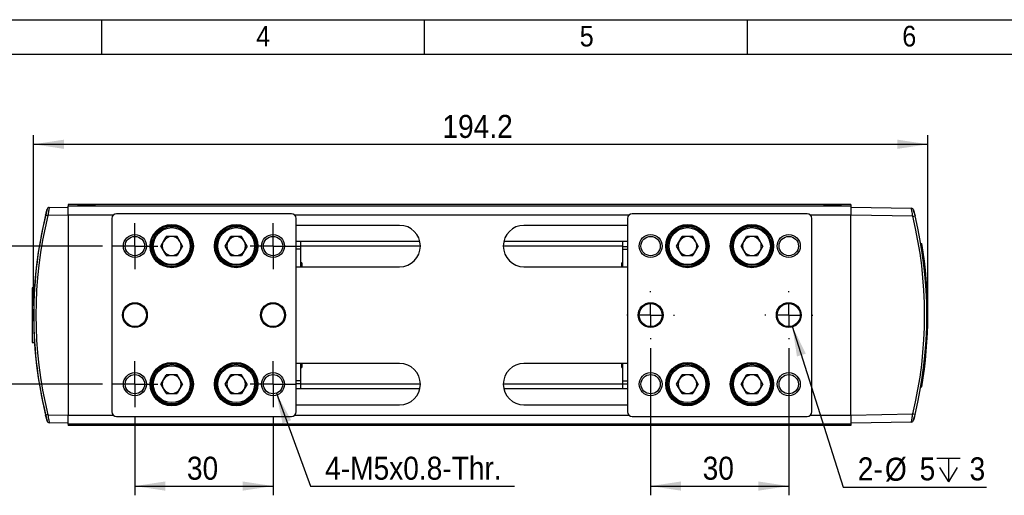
# Model space of a CAD drawing. Header units: millimetres. Extents: x 8 to 292, y 5 to 205.
# Tile 6 of 11: x 104 to 211, y 153 to 205. Entities that reach past the tile are written whole.
import ezdxf

# ---------------------------------------------------------------- set-up
doc = ezdxf.new("R2010")
doc.units = ezdxf.units.MM
doc.linetypes.add('HIDDEN', pattern=[1.905, 1.27, -0.635])
for name, color, linetype in [('SLD-0', 7, 'Continuous'), ('圖框線條', 7, 'Continuous'), ('尺寸線', 5, 'Continuous')]:
    doc.layers.add(name, color=color, linetype=linetype)
doc.layers.add('中心線', color=161, linetype='HIDDEN', lineweight=25)
doc.styles.add('SLDTEXTSTYLE0', font='GOTHIC.TTF', dxfattribs={"width": 0.913})
doc.dimstyles.new('SLDDIMSTYLE1', dxfattribs={"dimtxt": 2.5, "dimasz": 3.302, "dimexe": 0, "dimexo": 0.0625, "dimtad": 1, "dimdec": 0, "dimlfac": 2, "dimrnd": 1e-09, "dimzin": 12, "dimdsep": 46, "dimtxsty": 'SLDTEXTSTYLE0', "dimsah": 1, "dimcen": 0.09, "dimadec": 0, "dimazin": 3, "dimtfac": 1, "dimtdec": 3, "dimtofl": 0, "dimtmove": 0, "dimatfit": 3, "dimfxl": 1, "dimfrac": 2, "dimtolj": 1, "dimtzin": 12, "dimarcsym": 0})
doc.dimstyles.new('SLDDIMSTYLE4', dxfattribs={"dimtxt": 2.5, "dimasz": 3.302, "dimexe": 0, "dimexo": 0.0625, "dimtad": 0, "dimtih": 1, "dimtoh": 1, "dimdec": 0, "dimlfac": 2, "dimrnd": 1e-09, "dimzin": 12, "dimdsep": 46, "dimtxsty": 'SLDTEXTSTYLE0', "dimsah": 1, "dimcen": 0, "dimadec": 0, "dimazin": 3, "dimtfac": 1, "dimtdec": 3, "dimtofl": 0, "dimtmove": 0, "dimatfit": 3, "dimfxl": 1, "dimfrac": 2, "dimtolj": 1, "dimtzin": 12, "dimarcsym": 0})
doc.dimstyles.new('SLDDIMSTYLE6', dxfattribs={"dimtxt": 2.5, "dimasz": 3.302, "dimexe": 0, "dimexo": 0.0625, "dimtad": 0, "dimtih": 1, "dimtoh": 1, "dimdec": 0, "dimlfac": 2, "dimrnd": 1e-09, "dimzin": 12, "dimdsep": 46, "dimtxsty": 'SLDTEXTSTYLE0', "dimsah": 1, "dimcen": 0, "dimadec": 0, "dimazin": 3, "dimtfac": 1, "dimtdec": 3, "dimtofl": 0, "dimtmove": 0, "dimatfit": 3, "dimfxl": 1, "dimfrac": 2, "dimtolj": 1, "dimtzin": 12, "dimarcsym": 0})

# ---------------------------------------------------------------- blocks, each defined once
blk = doc.blocks.new('_D_14')
at = {"layer": '尺寸線', "transparency": 16777216}
for p, q in [((172.45, 169.32), (172.45, 153.35)), ((187.45, 169.32), (187.45, 153.35)), ((172.45, 154.35), (187.45, 154.35))]:
    blk.add_line(p, q, dxfattribs=at)
for points in [[(172.45, 154.35), (175.75, 153.85), (175.75, 154.85)], [(187.45, 154.35), (184.15, 154.85), (184.15, 153.85)]]:
    blk.add_solid(points, dxfattribs=at)
at = {"layer": '尺寸線', "transparency": 16777216, "insert": (178.1, 157.54), "char_height": 2.5, "attachment_point": 1, "style": 'SLDTEXTSTYLE0'}
blk.add_mtext('30', dxfattribs=at)
blk = doc.blocks.new('SW_SYMBOL_HOLE_DEPTH')
at = {"layer": '尺寸線', "color": 0}
for p, q in [((0, 875), (800, 875)), ((400, 875), (400, 75)), ((100, 555), (400, 75)), ((700, 555), (400, 75))]:
    blk.add_line(p, q, dxfattribs=at)
blk = doc.blocks.new('_D_15')
at = {"layer": '尺寸線', "transparency": 16777216}
for p, q in [((187.83, 171.72), (193.35, 154.23)), ((193.35, 154.23), (208.93, 154.23))]:
    blk.add_line(p, q, dxfattribs=at)
blk.add_solid([(187.83, 171.72), (188.34, 168.42), (189.3, 168.73)], dxfattribs=at)
at = {"layer": '尺寸線', "transparency": 16777216, "xscale": 0.003193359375, "yscale": 0.003193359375, "zscale": 0.003193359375}
blk.add_blockref('SW_SYMBOL_HOLE_DEPTH', (203.51, 154.58), dxfattribs=at)
at = {"layer": '尺寸線', "transparency": 16777216, "char_height": 2.5, "attachment_point": 1, "style": 'SLDTEXTSTYLE0'}
for s, insert in [('2-', (194.94, 157.47)), ('%%c', (197.89, 157.43)), ('5', (201.66, 157.47)), ('3', (207.08, 157.47))]:
    blk.add_mtext(s, dxfattribs=dict(at, insert=insert))
blk = doc.blocks.new('_D_16')
at = {"layer": '尺寸線', "transparency": 16777216}
for p, q in [((112.95, 180.42), (98.07, 180.42)), ((99.07, 165.42), (99.07, 180.42)), ((112.95, 165.42), (98.07, 165.42))]:
    blk.add_line(p, q, dxfattribs=at)
for points in [[(99.07, 180.42), (98.57, 177.11), (99.57, 177.11)], [(99.07, 165.42), (99.57, 168.72), (98.57, 168.72)]]:
    blk.add_solid(points, dxfattribs=at)
at = {"layer": '尺寸線', "transparency": 16777216, "insert": (95.87, 171.07), "char_height": 2.5, "attachment_point": 1, "rotation": 90, "style": 'SLDTEXTSTYLE0'}
blk.add_mtext('30', dxfattribs=at)
blk = doc.blocks.new('_D_17')
at = {"layer": '尺寸線', "transparency": 16777216}
for p, q in [((116.45, 161.92), (116.45, 153.35)), ((131.45, 161.92), (131.45, 153.35)), ((116.45, 154.35), (131.45, 154.35))]:
    blk.add_line(p, q, dxfattribs=at)
for points in [[(116.45, 154.35), (119.75, 153.85), (119.75, 154.85)], [(131.45, 154.35), (128.15, 154.85), (128.15, 153.85)]]:
    blk.add_solid(points, dxfattribs=at)
at = {"layer": '尺寸線', "transparency": 16777216, "insert": (122.1, 157.54), "char_height": 2.5, "attachment_point": 1, "style": 'SLDTEXTSTYLE0'}
blk.add_mtext('30', dxfattribs=at)
blk = doc.blocks.new('_D_18')
at = {"layer": '尺寸線', "transparency": 16777216}
for p, q in [((131.81, 164.43), (135.52, 154.35)), ((135.52, 154.35), (157.68, 154.35))]:
    blk.add_line(p, q, dxfattribs=at)
blk.add_solid([(131.81, 164.43), (132.48, 161.16), (133.42, 161.5)], dxfattribs=at)
at = {"layer": '尺寸線', "transparency": 16777216, "insert": (137.11, 157.54), "char_height": 2.5, "attachment_point": 1, "style": 'SLDTEXTSTYLE0'}
blk.add_mtext('4-M5x0.8-Thr.', dxfattribs=at)
blk = doc.blocks.new('_D_19')
at = {"layer": '尺寸線', "transparency": 16777216}
for p, q in [((105.45, 173.92), (105.45, 192.47)), ((202.55, 173.92), (202.55, 192.47)), ((105.45, 191.47), (202.55, 191.47))]:
    blk.add_line(p, q, dxfattribs=at)
for points in [[(105.45, 191.47), (108.75, 190.97), (108.75, 191.97)], [(202.55, 191.47), (199.25, 191.97), (199.25, 190.97)]]:
    blk.add_solid(points, dxfattribs=at)
at = {"layer": '尺寸線', "transparency": 16777216, "insert": (149.84, 194.66), "char_height": 2.5, "attachment_point": 1, "style": 'SLDTEXTSTYLE0'}
blk.add_mtext('194.2', dxfattribs=at)
blk = doc.blocks.new('SW_CENTERMARKSYMBOL_7')
at = {"layer": '中心線', "color": 0}
for p, q in [((0, 1.25), (0, 2.5)), ((0, 0), (0, 1.25)), ((-1.25, 0), (-2.5, 0)), ((0, 0), (-1.25, 0)), ((0, 0), (0, -1.25)), ((0, 0), (1.25, 0)), ((1.25, 0), (2.5, 0)), ((0, -1.25), (0, -2.5))]:
    blk.add_line(p, q, dxfattribs=at)
blk = doc.blocks.new('SW_CENTERMARKSYMBOL_8')
at = {"layer": '中心線', "color": 0}
for p, q in [((0, 1.25), (0, 2.5)), ((0, 0), (0, 1.25)), ((-1.25, 0), (-2.5, 0)), ((0, 0), (-1.25, 0)), ((0, 0), (0, -1.25)), ((0, 0), (1.25, 0)), ((1.25, 0), (2.5, 0)), ((0, -1.25), (0, -2.5))]:
    blk.add_line(p, q, dxfattribs=at)
blk = doc.blocks.new('SW_CENTERMARKSYMBOL_9')
at = {"layer": '中心線', "color": 0}
for p, q in [((0, 1.25), (0, 2.5)), ((0, 0), (0, 1.25)), ((-1.25, 0), (-2.5, 0)), ((0, 0), (-1.25, 0)), ((0, 0), (0, -1.25)), ((0, 0), (1.25, 0)), ((1.25, 0), (2.5, 0)), ((0, -1.25), (0, -2.5))]:
    blk.add_line(p, q, dxfattribs=at)
blk = doc.blocks.new('SW_CENTERMARKSYMBOL_10')
at = {"layer": '中心線', "color": 0}
for p, q in [((0, 1.25), (0, 2.5)), ((0, 0), (0, 1.25)), ((-1.25, 0), (-2.5, 0)), ((0, 0), (-1.25, 0)), ((0, 0), (0, -1.25)), ((0, 0), (1.25, 0)), ((1.25, 0), (2.5, 0)), ((0, -1.25), (0, -2.5))]:
    blk.add_line(p, q, dxfattribs=at)
blk = doc.blocks.new('SW_CENTERMARKSYMBOL_11')
at = {"layer": '中心線', "color": 0}
for p, q in [((0, 2.5), (0, 2.6)), ((0, 0), (0, 1.25)), ((-2.5, 0), (-2.6, 0)), ((0, 0), (-1.25, 0)), ((0, 0), (0, -1.25)), ((0, 0), (1.25, 0)), ((2.5, 0), (2.6, 0)), ((0, -2.5), (0, -2.6))]:
    blk.add_line(p, q, dxfattribs=at)
blk = doc.blocks.new('SW_CENTERMARKSYMBOL_12')
at = {"layer": '中心線', "color": 0}
for p, q in [((0, 2.5), (0, 2.6)), ((0, 0), (0, 1.25)), ((-2.5, 0), (-2.6, 0)), ((0, 0), (-1.25, 0)), ((0, 0), (0, -1.25)), ((0, 0), (1.25, 0)), ((2.5, 0), (2.6, 0)), ((0, -2.5), (0, -2.6))]:
    blk.add_line(p, q, dxfattribs=at)

msp = doc.modelspace()

# ---------------------------------------------------------------- linework, layer by layer
at = {"color": 7, "linetype": 'Continuous', "lineweight": 25}
for p, q in [((107.156319, 184.605274), (109.199194, 184.640932)), ((194.199195, 184.915932), (109.199194, 184.915932)), ((109.199194, 184.915932), (109.199194, 184.765933)), ((194.199195, 184.765933), (109.199194, 184.765933)), ((109.199194, 183.765932), (109.199194, 184.765933)), ((110.249193, 184.865932), (110.249193, 184.765933)), ((110.249193, 184.865932), (112.149195, 184.865932)), ((112.149195, 184.765933), (112.149195, 184.865932)), ((133.449195, 183.915932), (114.449193, 183.915932)), ((189.449193, 183.915932), (170.449195, 183.915932)), ((191.249193, 184.865932), (191.249193, 184.765933)), ((191.249193, 184.865932), (193.149196, 184.865932)), ((193.149196, 184.765933), (193.149196, 184.865932)), ((194.199195, 184.915932), (194.199195, 184.765933)), ((194.199195, 184.765933), (194.199195, 183.765932)), ((194.199195, 184.640932), (200.762489, 184.526369)), ((201.083025, 184.012693), (201.083032, 184.012663)), ((109.199194, 183.766066), (106.998035, 183.727644)), ((109.199194, 183.765932), (109.199194, 162.065932)), ((113.949196, 183.415932), (113.949196, 162.415932)), ((133.949194, 162.415932), (133.949194, 183.415932)), ((169.949194, 183.415932), (169.949194, 162.415932)), ((189.949194, 162.415932), (189.949194, 183.415932)), ((200.919577, 183.648761), (194.199195, 183.766066)), ((194.199195, 162.065932), (194.199195, 183.765932)), ((145.199194, 182.665932), (133.949194, 182.665932)), ((169.949194, 182.665932), (158.699194, 182.665932)), ((106.28069, 181.598701), (106.280701, 181.598759)), ((119.270244, 180.415932), (119.859719, 181.436932)), ((121.038669, 181.436932), (119.859719, 181.436932)), ((121.628144, 180.415932), (121.038669, 181.436932)), ((126.270245, 180.415932), (126.85972, 181.436932)), ((128.038669, 181.436932), (126.85972, 181.436932)), ((128.628144, 180.415932), (128.038669, 181.436932)), ((147.392935, 180.915933), (133.949194, 180.915933)), ((134.449195, 180.915933), (134.449195, 180.383489)), ((169.949194, 180.915933), (156.505453, 180.915933)), ((169.449195, 180.383489), (169.449195, 180.915933)), ((175.270246, 180.415932), (175.859719, 181.436932)), ((177.038669, 181.436932), (175.859719, 181.436932)), ((177.628144, 180.415932), (177.038669, 181.436932)), ((182.270245, 180.415932), (182.85972, 181.436932)), ((184.03867, 181.436932), (182.85972, 181.436932)), ((184.628145, 180.415932), (184.03867, 181.436932)), ((201.780719, 180.708138), (201.882505, 180.706362)), ((119.859719, 179.394932), (119.270244, 180.415932)), ((121.628144, 180.415932), (121.038669, 179.394932)), ((126.85972, 179.394932), (126.270245, 180.415932)), ((128.628144, 180.415932), (128.038669, 179.394932)), ((134.449195, 180.383489), (133.949194, 180.383489)), ((134.449195, 180.064003), (133.949194, 180.064003)), ((134.449195, 180.383489), (134.449195, 180.064003)), ((134.449195, 180.064003), (134.449195, 178.165932)), ((169.449195, 180.383489), (169.949194, 180.383489)), ((169.449195, 180.064003), (169.449195, 180.383489)), ((169.449195, 180.064003), (169.949194, 180.064003)), ((169.449195, 178.165932), (169.449195, 180.064003)), ((175.859719, 179.394932), (175.270246, 180.415932)), ((177.628144, 180.415932), (177.038669, 179.394932)), ((182.85972, 179.394932), (182.270245, 180.415932)), ((184.628145, 180.415932), (184.03867, 179.394932)), ((119.859719, 179.394932), (121.038669, 179.394932)), ((126.85972, 179.394932), (128.038669, 179.394932)), ((134.574195, 178.590932), (134.449195, 178.590932)), ((134.574195, 178.590932), (134.574195, 178.165932)), ((169.449195, 178.590932), (169.324195, 178.590932)), ((169.324195, 178.165932), (169.324195, 178.590932)), ((175.859719, 179.394932), (177.038669, 179.394932)), ((182.85972, 179.394932), (184.03867, 179.394932)), ((133.949194, 178.165932), (145.199194, 178.165932)), ((158.699194, 178.165932), (169.949194, 178.165932)), ((202.347816, 177.217694), (202.346945, 177.21771)), ((105.546025, 175.890932), (105.299195, 175.890932)), ((105.299195, 175.890932), (105.299195, 169.940932)), ((202.548092, 172.597881), (202.549195, 172.5979)), ((105.299195, 169.940932), (105.546025, 169.940932)), ((145.199194, 167.665932), (133.949194, 167.665932)), ((134.449195, 167.665932), (134.449195, 165.767862)), ((134.449195, 167.240932), (134.574195, 167.240932)), ((134.574195, 167.665932), (134.574195, 167.240932)), ((169.949194, 167.665932), (158.699194, 167.665932)), ((169.324195, 167.240932), (169.324195, 167.665932)), ((169.324195, 167.240932), (169.449195, 167.240932)), ((169.449195, 165.767862), (169.449195, 167.665932)), ((119.270244, 165.415932), (119.859719, 166.436932)), ((121.038669, 166.436932), (119.859719, 166.436932)), ((121.628144, 165.415932), (121.038669, 166.436932)), ((126.270245, 165.415932), (126.85972, 166.436932)), ((128.038669, 166.436932), (126.85972, 166.436932)), ((128.628144, 165.415932), (128.038669, 166.436932)), ((134.449195, 165.767862), (133.949194, 165.767862)), ((134.449195, 165.767862), (134.449195, 165.448376)), ((169.449195, 165.767862), (169.949194, 165.767862)), ((169.449195, 165.448376), (169.449195, 165.767862)), ((175.270246, 165.415932), (175.859719, 166.436932)), ((177.038669, 166.436932), (175.859719, 166.436932)), ((177.628144, 165.415932), (177.038669, 166.436932)), ((182.270245, 165.415932), (182.85972, 166.436932)), ((184.03867, 166.436932), (182.85972, 166.436932)), ((184.628145, 165.415932), (184.03867, 166.436932)), ((119.859719, 164.394932), (119.270244, 165.415932)), ((121.628144, 165.415932), (121.038669, 164.394932)), ((126.85972, 164.394932), (126.270245, 165.415932)), ((128.628144, 165.415932), (128.038669, 164.394932)), ((134.449195, 165.448376), (133.949194, 165.448376)), ((147.392935, 164.915932), (133.949194, 164.915932)), ((134.449195, 165.448376), (134.449195, 164.915932)), ((169.949194, 164.915932), (156.505453, 164.915932)), ((169.449195, 165.448376), (169.949194, 165.448376)), ((169.449195, 164.915932), (169.449195, 165.448376)), ((175.859719, 164.394932), (175.270246, 165.415932)), ((177.628144, 165.415932), (177.038669, 164.394932)), ((182.85972, 164.394932), (182.270245, 165.415932)), ((184.628145, 165.415932), (184.03867, 164.394932)), ((201.780719, 165.123726), (201.882505, 165.125503)), ((201.883593, 165.131813), (201.884979, 165.131838)), ((119.859719, 164.394932), (121.038669, 164.394932)), ((126.85972, 164.394932), (128.038669, 164.394932)), ((175.859719, 164.394932), (177.038669, 164.394932)), ((182.85972, 164.394932), (184.03867, 164.394932)), ((201.66474, 164.480159), (201.664729, 164.480101)), ((133.949194, 163.165932), (145.199194, 163.165932)), ((158.699194, 163.165932), (169.949194, 163.165932)), ((106.87959, 161.565372), (106.879582, 161.565401)), ((106.998035, 162.104221), (109.199194, 162.065799)), ((109.199194, 161.065932), (109.199194, 162.065932)), ((114.449193, 161.915932), (133.449195, 161.915932)), ((170.449195, 161.915932), (189.449193, 161.915932)), ((194.199195, 162.065799), (200.919577, 162.183104)), ((194.199195, 162.065932), (194.199195, 161.065932)), ((109.199194, 161.190932), (107.156319, 161.226591)), ((194.199195, 161.065932), (109.199194, 161.065932)), ((109.199194, 161.065932), (109.199194, 160.915932)), ((194.199195, 160.915932), (109.199194, 160.915932)), ((110.249193, 161.065932), (110.249193, 160.965932)), ((112.149195, 160.965932), (110.249193, 160.965932)), ((112.149195, 160.965932), (112.149195, 161.065932)), ((191.249193, 161.065932), (191.249193, 160.965932)), ((193.149196, 160.965932), (191.249193, 160.965932)), ((193.149196, 160.965932), (193.149196, 161.065932)), ((200.762489, 161.305495), (194.199195, 161.190932)), ((194.199195, 161.065932), (194.199195, 160.915932))]:
    msp.add_line(p, q, dxfattribs=at)
at = {"color": 8, "linetype": 'Continuous', "lineweight": 25}
for p, q in [((114.092124, 183.765932), (109.199194, 183.765932)), ((170.092122, 183.765932), (133.806265, 183.765932)), ((194.199195, 183.765932), (189.806265, 183.765932)), ((147.449194, 180.415932), (134.449195, 180.415932)), ((169.449195, 180.415932), (156.449194, 180.415932)), ((147.449194, 165.415932), (134.449195, 165.415932)), ((169.449195, 165.415932), (156.449194, 165.415932)), ((109.199194, 162.065932), (114.092124, 162.065932)), ((133.806265, 162.065932), (170.092122, 162.065932)), ((189.806265, 162.065932), (194.199195, 162.065932))]:
    msp.add_line(p, q, dxfattribs=at)
at = {"color": 7, "linetype": 'Continuous', "lineweight": 25}
for centre, radius in [((120.449194, 180.415932), 2.35), ((120.449194, 180.415932), 2.25), ((120.449194, 180.415932), 2.125), ((120.449194, 180.415932), 2), ((127.449194, 180.415932), 2.35), ((127.449194, 180.415932), 2.25), ((127.449194, 180.415932), 2.125), ((127.449194, 180.415932), 2), ((176.449194, 180.415932), 2.35), ((176.449194, 180.415932), 2.25), ((176.449194, 180.415932), 2.125), ((176.449194, 180.415932), 2), ((183.449194, 180.415932), 2.35), ((183.449194, 180.415932), 2.25), ((183.449194, 180.415932), 2.125), ((183.449194, 180.415932), 2), ((116.449194, 180.415932), 1.25), ((116.449194, 180.415932), 1.05), ((131.449194, 180.415932), 1.25), ((131.449194, 180.415932), 1.05), ((172.449194, 180.415932), 1.25), ((172.449194, 180.415932), 1.05), ((187.449194, 180.415932), 1.25), ((187.449194, 180.415932), 1.05), ((116.449194, 172.915932), 1.35), ((131.449194, 172.915932), 1.35), ((172.449194, 172.915932), 1.35), ((187.449194, 172.915932), 1.35), ((116.449194, 172.915932), 1.25), ((131.449194, 172.915932), 1.25), ((172.449194, 172.915932), 1.25), ((187.449194, 172.915932), 1.25), ((120.449194, 165.415932), 2.35), ((120.449194, 165.415932), 2.25), ((120.449194, 165.415932), 2.125), ((120.449194, 165.415932), 2), ((127.449194, 165.415932), 2.35), ((127.449194, 165.415932), 2.25), ((127.449194, 165.415932), 2.125), ((127.449194, 165.415932), 2), ((176.449194, 165.415932), 2.35), ((176.449194, 165.415932), 2.25), ((176.449194, 165.415932), 2.125), ((176.449194, 165.415932), 2), ((183.449194, 165.415932), 2.35), ((183.449194, 165.415932), 2.25), ((183.449194, 165.415932), 2.125), ((183.449194, 165.415932), 2), ((116.449194, 165.415932), 1.25), ((116.449194, 165.415932), 1.05), ((131.449194, 165.415932), 1.25), ((131.449194, 165.415932), 1.05), ((172.449194, 165.415932), 1.25), ((172.449194, 165.415932), 1.05), ((187.449194, 165.415932), 1.25), ((187.449194, 165.415932), 1.05)]:
    msp.add_circle(centre, radius, dxfattribs=at)
for centre, radius, start, end in [((151.214194, 172.916613), 45.75, 165.44909348, 194.55090652), ((151.199194, 172.915932), 45.75, 165.43874344, 166.25388428), ((107.160682, 184.355312), 0.25, 91, 165.43874344), ((114.449194, 183.415932), 0.5, 90, 180), ((133.449194, 183.415932), 0.5, 0, 90), ((170.449194, 183.415932), 0.5, 90, 180), ((189.449194, 183.415932), 0.5, 0, 90), ((200.758128, 184.276408), 0.25, 14.45862297, 89), ((156.699194, 172.915932), 45.75, 13.64387534, 14.45862297), ((151.199194, 172.915932), 45.75, 166.25388428, 193.74611572), ((151.194831, 172.915932), 45.5, 166.25388428, 193.74611572), ((110.432669, 198.024097), 14.70324, 255.53334598, 256.49106059), ((197.478153, 198.083963), 14.83976, 283.40929373, 284.35818489), ((156.703557, 172.915932), 45.5, 346.35612466, 13.64387534), ((156.699194, 172.915932), 45.75, 346.35612466, 13.64387534), ((145.199194, 180.415932), 2.25, 270, 90), ((158.699194, 180.415932), 2.25, 90, 270), ((120.449194, 180.415932), 1.021, 150, 210), ((120.449194, 180.415932), 1.021, 90, 150), ((120.449194, 180.415932), 1.021, 30, 90), ((120.449194, 180.415932), 1.021, 330, 30), ((127.449194, 180.415932), 1.021, 150, 210), ((127.449194, 180.415932), 1.021, 90, 150), ((127.449194, 180.415932), 1.021, 30, 90), ((127.449194, 180.415932), 1.021, 330, 30), ((176.449194, 180.415932), 1.021, 150, 210), ((176.449194, 180.415932), 1.021, 90, 150), ((176.449194, 180.415932), 1.021, 30, 90), ((176.449194, 180.415932), 1.021, 330, 30), ((183.449194, 180.415932), 1.021, 150, 210), ((183.449194, 180.415932), 1.021, 90, 150), ((183.449194, 180.415932), 1.021, 30, 90), ((183.449194, 180.415932), 1.021, 330, 30), ((156.699194, 172.915932), 45.85, 350.21734292, 9.78265708), ((120.449194, 180.415932), 1.021, 210, 270), ((120.449194, 180.415932), 1.021, 270, 330), ((127.449194, 180.415932), 1.021, 210, 270), ((127.449194, 180.415932), 1.021, 270, 330), ((176.449194, 180.415932), 1.021, 210, 270), ((176.449194, 180.415932), 1.021, 270, 330), ((183.449194, 180.415932), 1.021, 210, 270), ((183.449194, 180.415932), 1.021, 270, 330), ((145.199194, 165.415932), 2.25, 270, 90), ((158.699194, 165.415932), 2.25, 90, 270), ((120.449194, 165.415932), 1.021, 150, 210), ((120.449194, 165.415932), 1.021, 90, 150), ((120.449194, 165.415932), 1.021, 30, 90), ((120.449194, 165.415932), 1.021, 330, 30), ((127.449194, 165.415932), 1.021, 150, 210), ((127.449194, 165.415932), 1.021, 90, 150), ((127.449194, 165.415932), 1.021, 30, 90), ((127.449194, 165.415932), 1.021, 330, 30), ((176.449194, 165.415932), 1.021, 150, 210), ((176.449194, 165.415932), 1.021, 90, 150), ((176.449194, 165.415932), 1.021, 30, 90), ((176.449194, 165.415932), 1.021, 330, 30), ((183.449194, 165.415932), 1.021, 150, 210), ((183.449194, 165.415932), 1.021, 90, 150), ((183.449194, 165.415932), 1.021, 30, 90), ((183.449194, 165.415932), 1.021, 330, 30), ((120.449194, 165.415932), 1.021, 210, 270), ((120.449194, 165.415932), 1.021, 270, 330), ((127.449194, 165.415932), 1.021, 210, 270), ((127.449194, 165.415932), 1.021, 270, 330), ((176.449194, 165.415932), 1.021, 210, 270), ((176.449194, 165.415932), 1.021, 270, 330), ((183.449194, 165.415932), 1.021, 210, 270), ((183.449194, 165.415932), 1.021, 270, 330), ((110.432669, 147.807768), 14.70324, 103.50893941, 104.46665402), ((151.199194, 172.915932), 45.75, 193.74611572, 194.56125656), ((114.449194, 162.415932), 0.5, 180, 270), ((133.449194, 162.415932), 0.5, 270, 0), ((170.449194, 162.415932), 0.5, 180, 270), ((189.449194, 162.415932), 0.5, 270, 0), ((200.758128, 161.555457), 0.25, 271, 345.54137703), ((197.478153, 147.747901), 14.83976, 75.64181511, 76.59070627), ((156.699194, 172.915932), 45.75, 345.54137703, 346.35612466), ((107.160682, 161.476553), 0.25, 194.56125656, 269)]:
    msp.add_arc(centre, radius, start, end, dxfattribs=at)
for points, knots in [([(106.759557, 183.787049), (106.772938, 183.841492), (106.803397, 183.965425), (106.848263, 184.143893), (106.887043, 184.29581), (106.913564, 184.398382), (106.916997, 184.411573), (106.918713, 184.418166)], [0, 0, 0, 0, 0.1684221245, 0.3833972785, 0.5911021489, 0.7956182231, 1, 1, 1, 1]), ([(107.156319, 184.605274), (107.154189, 184.596129), (107.149935, 184.57787), (107.123084, 184.435735), (107.084604, 184.224676), (107.040576, 183.976117), (107.011002, 183.803384), (106.998035, 183.727644)], [0, 0, 0, 0, 0.2065167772, 0.4123208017, 0.6198977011, 0.8333332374, 1, 1, 1, 1]), ([(200.919577, 183.648761), (200.902347, 183.749965), (200.867814, 183.952787), (200.820126, 184.221527), (200.783978, 184.419077), (200.765682, 184.514389), (200.763335, 184.523197), (200.762489, 184.526369)], [0, 0, 0, 0, 0.2221931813, 0.4452971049, 0.66573826, 0.8796036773, 1, 1, 1, 1]), ([(201.000211, 184.338828), (201.000798, 184.336549), (201.002429, 184.330213), (201.020172, 184.261334), (201.056417, 184.118977), (201.104872, 183.925859), (201.140394, 183.780455), (201.15816, 183.707732)], [0, 0, 0, 0, 0.1191295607, 0.3312139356, 0.551235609, 0.7755564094, 1, 1, 1, 1]), ([(106.918713, 161.413699), (106.918123, 161.415967), (106.91648, 161.422285), (106.898637, 161.491061), (106.862119, 161.633419), (106.813276, 161.8266), (106.777467, 161.972064), (106.759557, 162.044815)], [0, 0, 0, 0, 0.1188101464, 0.3308672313, 0.5509650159, 0.7754222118, 1, 1, 1, 1]), ([(106.998035, 162.104221), (107.015409, 162.002976), (107.050228, 161.800065), (107.098301, 161.531238), (107.134718, 161.333697), (107.153123, 161.238529), (107.155474, 161.229748), (107.156319, 161.226591)], [0, 0, 0, 0, 0.2223044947, 0.4455342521, 0.6660576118, 0.8799108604, 1, 1, 1, 1]), ([(200.762489, 161.305495), (200.764609, 161.314647), (200.76884, 161.332919), (200.795523, 161.475166), (200.833728, 161.68637), (200.87742, 161.9349), (200.906737, 162.107507), (200.919577, 162.183104)], [0, 0, 0, 0, 0.2066249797, 0.4125421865, 0.6202098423, 0.8336640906, 1, 1, 1, 1]), ([(201.15816, 162.124132), (201.144907, 162.069793), (201.114704, 161.94595), (201.070185, 161.767501), (201.031672, 161.615481), (201.005322, 161.512834), (201.001915, 161.499634), (201.000211, 161.493036)], [0, 0, 0, 0, 0.1680713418, 0.3830486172, 0.5908447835, 0.7954905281, 1, 1, 1, 1])]:
    msp.add_open_spline(points, degree=3, knots=knots, dxfattribs=at)
at = {"layer": '圖框線條', "color": 133, "linetype": 'Continuous', "true_color": 0x71e1c5}
for p, q in [((7.68664, 205), (291.909345, 205)), ((112.845759, 201.268657), (112.845759, 205)), ((147.898798, 201.268657), (147.898798, 205)), ((182.951838, 201.268657), (182.951838, 205)), ((7.68664, 201.268657), (288.178002, 201.268657))]:
    msp.add_line(p, q, dxfattribs=at)

# ---------------------------------------------------------------- block references
at = {"layer": '中心線'}
for name, p in [('SW_CENTERMARKSYMBOL_7', (116.449194, 180.415932)), ('SW_CENTERMARKSYMBOL_9', (131.449194, 180.415932)), ('SW_CENTERMARKSYMBOL_11', (172.449194, 172.915932)), ('SW_CENTERMARKSYMBOL_12', (187.449194, 172.915932)), ('SW_CENTERMARKSYMBOL_8', (116.449194, 165.415932)), ('SW_CENTERMARKSYMBOL_10', (131.449194, 165.415932))]:
    msp.add_blockref(name, p, dxfattribs=at)

# ---------------------------------------------------------------- texts
at = {"layer": 'SLD-0', "color": 3, "true_color": 0x00ff00, "char_height": 2.238806, "attachment_point": 1, "style": 'SLDTEXTSTYLE0'}
for s, insert in [('4', (129.625337, 204.330496)), ('5', (164.748552, 204.330496)), ('6', (199.773591, 204.330496))]:
    msp.add_mtext(s, dxfattribs=dict(at, insert=insert))

# ---------------------------------------------------------------- dimensions: what is measured, and where the dimension line sits
at = {"layer": '尺寸線'}
for base, p1, p2, picture, middle in [((202.549194, 191.468275), (105.449194, 172.915932), (202.549194, 172.915932), '_D_19', (153.999194, 191.468275)), ((187.449194, 154.346411), (172.449194, 170.315932), (187.449194, 170.315932), '_D_14', (179.949194, 154.346411)), ((131.449194, 154.346411), (116.449194, 162.915932), (131.449194, 162.915932), '_D_17', (123.949194, 154.346411))]:
    dim = msp.add_linear_dim(base=base, p1=p1, p2=p2, dimstyle='SLDDIMSTYLE1', dxfattribs=at)
    dim.commit()
    dim.dimension.update_dxf_attribs({"geometry": picture, "text_midpoint": middle, "dimtype": 160})
dim = msp.add_linear_dim(base=(99.066252, 180.415932), p1=(113.949194, 165.415932), p2=(113.949194, 180.415932), angle=90, dimstyle='SLDDIMSTYLE1', dxfattribs=at)
dim.commit()
dim.dimension.update_dxf_attribs({"geometry": '_D_16', "text_midpoint": (99.066252, 172.915932), "dimtype": 160})
dim = msp.add_diameter_dim_2p(p1=(187.072803, 174.107918), p2=(187.825586, 171.723947), text='2-<>{\\fGDT;x}3', dimstyle='SLDDIMSTYLE6', dxfattribs=at)
dim.commit()
dim.dimension.update_dxf_attribs({"geometry": '_D_15', "text_midpoint": (201.931741, 156.349883), "dimtype": 163})
dim = msp.add_diameter_dim_2p(p1=(131.086729, 166.401386), p2=(131.81166, 164.430479), text='4-M5x0.8-Thr.', dimstyle='SLDDIMSTYLE4', override={"dimpost": '<>'}, dxfattribs=at)
dim.commit()
dim.dimension.update_dxf_attribs({"geometry": '_D_18', "text_midpoint": (147.392963, 156.330786), "dimtype": 163})

doc.saveas('drawing.dxf')
